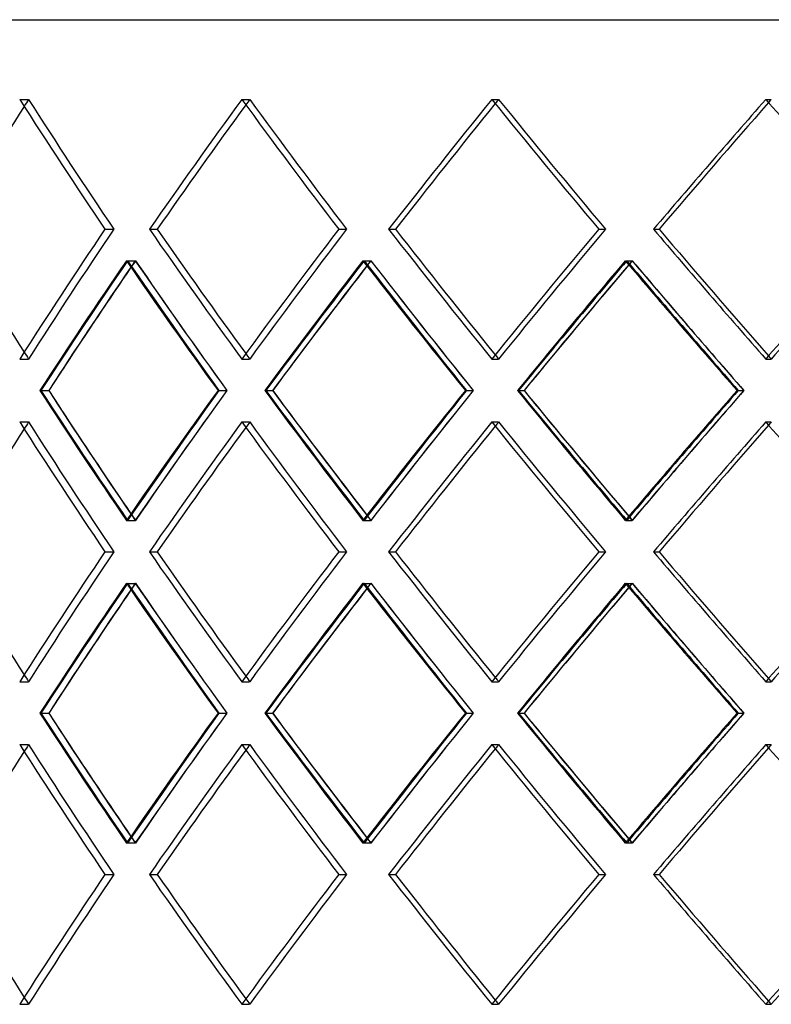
# Model space of a CAD drawing. Header units: millimetres. Extents: x -790 to 790, y -470 to 723.
# Tile 4 of 10: x -433 to -270, y -36 to 178. Entities that reach past the tile are written whole.
import ezdxf

# ---------------------------------------------------------------- set-up
doc = ezdxf.new("R2010")
doc.units = ezdxf.units.MM
doc.layers.add('HIDDEN', color=7, linetype='Continuous')
doc.layers.add('THICK', color=7, linetype='Continuous')

msp = doc.modelspace()

# ---------------------------------------------------------------- linework, layer by layer
at = {"layer": 'HIDDEN'}
for p, q in [((-560, 178), (560, 178)), ((-433.41, 160.64), (-431.49, 160.64)), ((-433.41, 160.64), (-431.49, 160.64)), ((-385.06, 160.64), (-383.35, 160.64)), ((-385.06, 160.64), (-383.35, 160.64)), ((-330.63, 160.64), (-329.16, 160.64)), ((-330.63, 160.64), (-329.16, 160.64)), ((-270.99, 160.64), (-269.78, 160.64)), ((-270.99, 160.64), (-269.78, 160.64)), ((-414.84, 132.37), (-412.91, 132.37)), ((-414.84, 132.37), (-412.91, 132.37)), ((-405.18, 132.37), (-403.47, 132.37)), ((-363.96, 132.37), (-362.24, 132.37)), ((-363.96, 132.37), (-362.24, 132.37)), ((-353.09, 132.37), (-351.62, 132.37)), ((-307.33, 132.37), (-305.86, 132.37)), ((-307.33, 132.37), (-305.86, 132.37)), ((-295.42, 132.37), (-294.22, 132.37)), ((-410.17, 125.51), (-408.24, 125.51)), ((-409.92, 125.51), (-408.2, 125.51)), ((-358.69, 125.51), (-356.98, 125.51)), ((-358.41, 125.51), (-356.93, 125.51)), ((-301.56, 125.51), (-300.09, 125.51)), ((-301.24, 125.51), (-300.04, 125.51)), ((-433.41, 104.09), (-431.49, 104.09)), ((-433.41, 104.09), (-431.49, 104.09)), ((-385.06, 104.09), (-383.35, 104.09)), ((-385.06, 104.09), (-383.35, 104.09)), ((-330.63, 104.09), (-329.16, 104.09)), ((-330.63, 104.09), (-329.16, 104.09)), ((-270.99, 104.09), (-269.78, 104.09)), ((-270.99, 104.09), (-269.78, 104.09)), ((-428.83, 97.23), (-427.11, 97.23)), ((-390.23, 97.23), (-388.29, 97.23)), ((-390.03, 97.23), (-388.31, 97.23)), ((-379.82, 97.23), (-378.34, 97.23)), ((-336.38, 97.23), (-334.66, 97.23)), ((-336.15, 97.23), (-334.68, 97.23)), ((-324.83, 97.23), (-323.61, 97.23)), ((-277.22, 97.23), (-275.74, 97.23)), ((-276.97, 97.23), (-275.77, 97.23)), ((-433.41, 90.38), (-431.49, 90.38)), ((-433.41, 90.38), (-431.49, 90.38)), ((-385.06, 90.38), (-383.35, 90.38)), ((-385.06, 90.38), (-383.35, 90.38)), ((-330.63, 90.38), (-329.16, 90.38)), ((-330.63, 90.38), (-329.16, 90.38)), ((-270.99, 90.38), (-269.78, 90.38)), ((-270.99, 90.38), (-269.78, 90.38)), ((-410.17, 68.96), (-408.24, 68.96)), ((-409.92, 68.96), (-408.2, 68.96)), ((-358.69, 68.96), (-356.98, 68.96)), ((-358.41, 68.96), (-356.93, 68.96)), ((-301.56, 68.96), (-300.09, 68.96)), ((-301.24, 68.96), (-300.04, 68.96)), ((-414.84, 62.1), (-412.91, 62.1)), ((-414.84, 62.1), (-412.91, 62.1)), ((-405.18, 62.1), (-403.47, 62.1)), ((-363.96, 62.1), (-362.24, 62.1)), ((-363.96, 62.1), (-362.24, 62.1)), ((-353.09, 62.1), (-351.62, 62.1)), ((-307.33, 62.1), (-305.86, 62.1)), ((-307.33, 62.1), (-305.86, 62.1)), ((-295.42, 62.1), (-294.22, 62.1)), ((-410.17, 55.24), (-408.24, 55.24)), ((-409.92, 55.24), (-408.2, 55.24)), ((-358.69, 55.24), (-356.98, 55.24)), ((-358.41, 55.24), (-356.93, 55.24)), ((-301.56, 55.24), (-300.09, 55.24)), ((-301.24, 55.24), (-300.04, 55.24)), ((-433.41, 33.82), (-431.49, 33.82)), ((-433.41, 33.82), (-431.49, 33.82)), ((-385.06, 33.82), (-383.35, 33.82)), ((-385.06, 33.82), (-383.35, 33.82)), ((-330.63, 33.82), (-329.16, 33.82)), ((-330.63, 33.82), (-329.16, 33.82)), ((-270.99, 33.82), (-269.78, 33.82)), ((-270.99, 33.82), (-269.78, 33.82)), ((-428.83, 26.97), (-427.11, 26.97)), ((-390.23, 26.97), (-388.29, 26.97)), ((-390.03, 26.97), (-388.31, 26.97)), ((-379.82, 26.97), (-378.34, 26.97)), ((-336.38, 26.97), (-334.66, 26.97)), ((-336.15, 26.97), (-334.68, 26.97)), ((-324.83, 26.97), (-323.61, 26.97)), ((-277.22, 26.97), (-275.74, 26.97)), ((-276.97, 26.97), (-275.77, 26.97)), ((-433.41, 20.11), (-431.49, 20.11)), ((-433.41, 20.11), (-431.49, 20.11)), ((-385.06, 20.11), (-383.35, 20.11)), ((-385.06, 20.11), (-383.35, 20.11)), ((-330.63, 20.11), (-329.16, 20.11)), ((-330.63, 20.11), (-329.16, 20.11)), ((-270.99, 20.11), (-269.78, 20.11)), ((-270.99, 20.11), (-269.78, 20.11)), ((-410.17, -1.31), (-408.24, -1.31)), ((-409.92, -1.31), (-408.2, -1.31)), ((-358.69, -1.31), (-356.98, -1.31)), ((-358.41, -1.31), (-356.93, -1.31)), ((-301.56, -1.31), (-300.09, -1.31)), ((-301.24, -1.31), (-300.04, -1.31)), ((-414.84, -8.17), (-412.91, -8.17)), ((-414.84, -8.17), (-412.91, -8.17)), ((-405.18, -8.17), (-403.47, -8.17)), ((-363.96, -8.17), (-362.24, -8.17)), ((-363.96, -8.17), (-362.24, -8.17)), ((-353.09, -8.17), (-351.62, -8.17)), ((-307.33, -8.17), (-305.86, -8.17)), ((-307.33, -8.17), (-305.86, -8.17)), ((-295.42, -8.17), (-294.22, -8.17)), ((-433.41, -36.44), (-431.49, -36.44)), ((-433.41, -36.44), (-431.49, -36.44)), ((-385.06, -36.44), (-383.35, -36.44)), ((-385.06, -36.44), (-383.35, -36.44)), ((-330.63, -36.44), (-329.16, -36.44)), ((-330.63, -36.44), (-329.16, -36.44)), ((-270.99, -36.44), (-269.78, -36.44)), ((-270.99, -36.44), (-269.78, -36.44))]:
    msp.add_line(p, q, dxfattribs=at)
for centre, major_axis, ratio, start_param, end_param in [((0, 160.64), (506.7, 506.7), 0.470564, 2.010619, 2.013318), ((0, 160.64), (506.7, -506.7), 0.470564, -2.010619, -1.960101), ((0, 160.64), (506.7, -506.7), 0.470564, -2.010619, -1.960101), ((0, 160.64), (523, 523), 0.395928, 1.947787, 1.998081), ((0, 160.64), (520.67, 520.67), 0.395928, 1.947787, 1.949884), ((0, 160.64), (520.67, -520.67), 0.395928, -1.947787, -1.89727), ((0, 160.64), (520.67, -520.67), 0.395928, -1.947787, -1.89727), ((0, 160.64), (534.97, 534.97), 0.32492, 1.884956, 1.935249), ((0, 160.64), (532.59, 532.59), 0.32492, 1.884956, 1.886577), ((0, 160.64), (532.59, -532.59), 0.32492, -1.884956, -1.834438), ((0, 160.64), (532.59, -532.59), 0.32492, -1.884956, -1.834438), ((0, 160.64), (544.83, 544.83), 0.256756, 1.822124, 1.872417), ((0, 160.64), (542.41, 542.41), 0.256756, 1.822124, 1.823351), ((0, 104.09), (506.7, 506.7), 0.470564, 1.960101, 2.010619), ((0, 104.09), (506.7, 506.7), 0.470564, 1.960101, 2.010619), ((0, 104.09), (523, -523), 0.395928, -1.998081, -1.947787), ((0, 104.09), (520.67, 520.67), 0.395928, 1.89727, 1.947787), ((0, 104.09), (520.67, 520.67), 0.395928, 1.89727, 1.947787), ((0, 104.09), (534.97, -534.97), 0.32492, -1.935249, -1.884956), ((0, 104.09), (532.59, 532.59), 0.32492, 1.834438, 1.884956), ((0, 104.09), (532.59, 532.59), 0.32492, 1.834438, 1.884956), ((0, 104.09), (544.83, -544.83), 0.256756, -1.872417, -1.822124), ((0, 104.09), (542.41, 542.41), 0.256756, 1.771606, 1.822124), ((0, 104.09), (542.41, 542.41), 0.256756, 1.771606, 1.822124), ((0, 160.64), (523, 523), 0.395928, 2.010287, 2.060759), ((0, 90.38), (523, -523), 0.395928, -2.010287, -1.959975), ((0, 90.38), (506.7, 506.7), 0.470564, 1.94784, 1.950358), ((0, 160.64), (520.67, 520.67), 0.395928, 2.010567, 2.013137), ((0, 160.64), (506.7, -506.7), 0.470564, -1.94784, -1.897141), ((0, 90.38), (520.67, -520.67), 0.395928, -2.010567, -1.960029), ((0, 160.64), (534.97, 534.97), 0.32492, 1.947456, 1.997927), ((0, 90.38), (534.97, -534.97), 0.32492, -1.947456, -1.897143), ((0, 90.38), (520.67, 520.67), 0.395928, 1.885008, 1.886995), ((0, 160.64), (532.59, 532.59), 0.32492, 1.947735, 1.949775), ((0, 160.64), (520.67, -520.67), 0.395928, -1.885008, -1.83431), ((0, 90.38), (532.59, -532.59), 0.32492, -1.947735, -1.897198), ((0, 160.64), (544.83, 544.83), 0.256756, 1.884624, 1.935095), ((0, 90.38), (544.83, -544.83), 0.256756, -1.884624, -1.834311), ((0, 90.38), (532.59, 532.59), 0.32492, 1.822176, 1.823733), ((0, 160.64), (542.41, 542.41), 0.256756, 1.884903, 1.886513), ((0, 160.64), (532.59, -532.59), 0.32492, -1.822176, -1.771478), ((0, 90.38), (542.41, -542.41), 0.256756, -1.884903, -1.834366), ((0, 104.09), (506.7, -506.7), 0.470564, -2.013318, -2.010619), ((0, 104.09), (520.67, -520.67), 0.395928, -1.949884, -1.947787), ((0, 104.09), (532.59, -532.59), 0.32492, -1.886577, -1.884956), ((0, 104.09), (542.41, -542.41), 0.256756, -1.823351, -1.822124), ((0, 160.64), (520.67, 520.67), 0.395928, 2.051485, 2.061265), ((0, 160.64), (532.59, 532.59), 0.32492, 1.988654, 1.998434), ((0, 160.64), (542.41, 542.41), 0.256756, 1.925822, 1.935602), ((0, 33.82), (523, -523), 0.395928, -2.060759, -2.010287), ((0, 33.82), (520.67, -520.67), 0.395928, -2.061265, -2.051485), ((0, 104.09), (523, 523), 0.395928, 1.959975, 2.010287), ((0, 33.82), (506.7, 506.7), 0.470564, 1.897141, 1.94784), ((0, 104.09), (520.67, 520.67), 0.395928, 1.960029, 2.010567), ((0, 33.82), (534.97, -534.97), 0.32492, -1.997927, -1.947456), ((0, 33.82), (532.59, -532.59), 0.32492, -1.998434, -1.988654), ((0, 104.09), (534.97, 534.97), 0.32492, 1.897143, 1.947456), ((0, 33.82), (520.67, 520.67), 0.395928, 1.83431, 1.885008), ((0, 104.09), (532.59, 532.59), 0.32492, 1.897198, 1.947735), ((0, 33.82), (544.83, -544.83), 0.256756, -1.935095, -1.884624), ((0, 33.82), (542.41, -542.41), 0.256756, -1.935602, -1.925822), ((0, 104.09), (544.83, 544.83), 0.256756, 1.834311, 1.884624), ((0, 33.82), (532.59, 532.59), 0.32492, 1.771478, 1.822176), ((0, 104.09), (542.41, 542.41), 0.256756, 1.834366, 1.884903), ((0, 90.38), (506.7, 506.7), 0.470564, 2.010619, 2.013318), ((0, 90.38), (506.7, -506.7), 0.470564, -2.010619, -1.960101), ((0, 90.38), (506.7, -506.7), 0.470564, -2.010619, -1.960101), ((0, 90.38), (523, 523), 0.395928, 1.947787, 1.998081), ((0, 90.38), (520.67, 520.67), 0.395928, 1.947787, 1.949884), ((0, 90.38), (520.67, -520.67), 0.395928, -1.947787, -1.89727), ((0, 90.38), (520.67, -520.67), 0.395928, -1.947787, -1.89727), ((0, 90.38), (534.97, 534.97), 0.32492, 1.884956, 1.935249), ((0, 90.38), (532.59, 532.59), 0.32492, 1.884956, 1.886577), ((0, 90.38), (532.59, -532.59), 0.32492, -1.884956, -1.834438), ((0, 90.38), (532.59, -532.59), 0.32492, -1.884956, -1.834438), ((0, 90.38), (544.83, 544.83), 0.256756, 1.822124, 1.872417), ((0, 90.38), (542.41, 542.41), 0.256756, 1.822124, 1.823351), ((0, 104.09), (506.7, -506.7), 0.470564, -1.950358, -1.94784), ((0, 33.82), (520.67, -520.67), 0.395928, -2.013137, -2.010567), ((0, 104.09), (520.67, -520.67), 0.395928, -1.886995, -1.885008), ((0, 33.82), (532.59, -532.59), 0.32492, -1.949775, -1.947735), ((0, 104.09), (532.59, -532.59), 0.32492, -1.823733, -1.822176), ((0, 33.82), (542.41, -542.41), 0.256756, -1.886513, -1.884903), ((0, 33.82), (506.7, 506.7), 0.470564, 1.960101, 2.010619), ((0, 33.82), (506.7, 506.7), 0.470564, 1.960101, 2.010619), ((0, 33.82), (523, -523), 0.395928, -1.998081, -1.947787), ((0, 33.82), (520.67, 520.67), 0.395928, 1.89727, 1.947787), ((0, 33.82), (520.67, 520.67), 0.395928, 1.89727, 1.947787), ((0, 33.82), (534.97, -534.97), 0.32492, -1.935249, -1.884956), ((0, 33.82), (532.59, 532.59), 0.32492, 1.834438, 1.884956), ((0, 33.82), (532.59, 532.59), 0.32492, 1.834438, 1.884956), ((0, 33.82), (544.83, -544.83), 0.256756, -1.872417, -1.822124), ((0, 33.82), (542.41, 542.41), 0.256756, 1.771606, 1.822124), ((0, 33.82), (542.41, 542.41), 0.256756, 1.771606, 1.822124), ((0, 90.38), (523, 523), 0.395928, 2.010287, 2.060759), ((0, 20.11), (523, -523), 0.395928, -2.010287, -1.959975), ((0, 20.11), (506.7, 506.7), 0.470564, 1.94784, 1.950358), ((0, 90.38), (520.67, 520.67), 0.395928, 2.010567, 2.013137), ((0, 90.38), (506.7, -506.7), 0.470564, -1.94784, -1.897141), ((0, 20.11), (520.67, -520.67), 0.395928, -2.010567, -1.960029), ((0, 90.38), (534.97, 534.97), 0.32492, 1.947456, 1.997927), ((0, 20.11), (534.97, -534.97), 0.32492, -1.947456, -1.897143), ((0, 20.11), (520.67, 520.67), 0.395928, 1.885008, 1.886995), ((0, 90.38), (532.59, 532.59), 0.32492, 1.947735, 1.949775), ((0, 90.38), (520.67, -520.67), 0.395928, -1.885008, -1.83431), ((0, 20.11), (532.59, -532.59), 0.32492, -1.947735, -1.897198), ((0, 90.38), (544.83, 544.83), 0.256756, 1.884624, 1.935095), ((0, 20.11), (544.83, -544.83), 0.256756, -1.884624, -1.834311), ((0, 20.11), (532.59, 532.59), 0.32492, 1.822176, 1.823733), ((0, 90.38), (542.41, 542.41), 0.256756, 1.884903, 1.886513), ((0, 90.38), (532.59, -532.59), 0.32492, -1.822176, -1.771478), ((0, 20.11), (542.41, -542.41), 0.256756, -1.884903, -1.834366), ((0, 33.82), (506.7, -506.7), 0.470564, -2.013318, -2.010619), ((0, 33.82), (520.67, -520.67), 0.395928, -1.949884, -1.947787), ((0, 33.82), (532.59, -532.59), 0.32492, -1.886577, -1.884956), ((0, 33.82), (542.41, -542.41), 0.256756, -1.823351, -1.822124), ((0, 90.38), (520.67, 520.67), 0.395928, 2.051485, 2.061265), ((0, 90.38), (532.59, 532.59), 0.32492, 1.988654, 1.998434), ((0, 90.38), (542.41, 542.41), 0.256756, 1.925822, 1.935602), ((0, -36.44), (523, -523), 0.395928, -2.060759, -2.010287), ((0, -36.44), (520.67, -520.67), 0.395928, -2.061265, -2.051485), ((0, 33.82), (523, 523), 0.395928, 1.959975, 2.010287), ((0, -36.44), (506.7, 506.7), 0.470564, 1.897141, 1.94784), ((0, 33.82), (520.67, 520.67), 0.395928, 1.960029, 2.010567), ((0, -36.44), (534.97, -534.97), 0.32492, -1.997927, -1.947456), ((0, -36.44), (532.59, -532.59), 0.32492, -1.998434, -1.988654), ((0, 33.82), (534.97, 534.97), 0.32492, 1.897143, 1.947456), ((0, -36.44), (520.67, 520.67), 0.395928, 1.83431, 1.885008), ((0, 33.82), (532.59, 532.59), 0.32492, 1.897198, 1.947735), ((0, -36.44), (544.83, -544.83), 0.256756, -1.935095, -1.884624), ((0, -36.44), (542.41, -542.41), 0.256756, -1.935602, -1.925822), ((0, 33.82), (544.83, 544.83), 0.256756, 1.834311, 1.884624), ((0, -36.44), (532.59, 532.59), 0.32492, 1.771478, 1.822176), ((0, 33.82), (542.41, 542.41), 0.256756, 1.834366, 1.884903), ((0, 20.11), (506.7, 506.7), 0.470564, 2.010619, 2.013318), ((0, 20.11), (506.7, -506.7), 0.470564, -2.010619, -1.960101), ((0, 20.11), (506.7, -506.7), 0.470564, -2.010619, -1.960101), ((0, 20.11), (523, 523), 0.395928, 1.947787, 1.998081), ((0, 20.11), (520.67, 520.67), 0.395928, 1.947787, 1.949884), ((0, 20.11), (520.67, -520.67), 0.395928, -1.947787, -1.89727), ((0, 20.11), (520.67, -520.67), 0.395928, -1.947787, -1.89727), ((0, 20.11), (534.97, 534.97), 0.32492, 1.884956, 1.935249), ((0, 20.11), (532.59, 532.59), 0.32492, 1.884956, 1.886577), ((0, 20.11), (532.59, -532.59), 0.32492, -1.884956, -1.834438), ((0, 20.11), (532.59, -532.59), 0.32492, -1.884956, -1.834438), ((0, 20.11), (544.83, 544.83), 0.256756, 1.822124, 1.872417), ((0, 20.11), (542.41, 542.41), 0.256756, 1.822124, 1.823351), ((0, 33.82), (506.7, -506.7), 0.470564, -1.950358, -1.94784), ((0, -36.44), (520.67, -520.67), 0.395928, -2.013137, -2.010567), ((0, 33.82), (520.67, -520.67), 0.395928, -1.886995, -1.885008), ((0, -36.44), (532.59, -532.59), 0.32492, -1.949775, -1.947735), ((0, 33.82), (532.59, -532.59), 0.32492, -1.823733, -1.822176), ((0, -36.44), (542.41, -542.41), 0.256756, -1.886513, -1.884903), ((0, -36.44), (506.7, 506.7), 0.470564, 1.960101, 2.010619), ((0, -36.44), (506.7, 506.7), 0.470564, 1.960101, 2.010619), ((0, -36.44), (523, -523), 0.395928, -1.998081, -1.947787), ((0, -36.44), (520.67, 520.67), 0.395928, 1.89727, 1.947787), ((0, -36.44), (520.67, 520.67), 0.395928, 1.89727, 1.947787), ((0, -36.44), (534.97, -534.97), 0.32492, -1.935249, -1.884956), ((0, -36.44), (532.59, 532.59), 0.32492, 1.834438, 1.884956), ((0, -36.44), (532.59, 532.59), 0.32492, 1.834438, 1.884956), ((0, -36.44), (544.83, -544.83), 0.256756, -1.872417, -1.822124), ((0, -36.44), (542.41, 542.41), 0.256756, 1.771606, 1.822124), ((0, -36.44), (542.41, 542.41), 0.256756, 1.771606, 1.822124), ((0, -36.44), (506.7, -506.7), 0.470564, -2.013318, -2.010619), ((0, -36.44), (520.67, -520.67), 0.395928, -1.949884, -1.947787), ((0, -36.44), (532.59, -532.59), 0.32492, -1.886577, -1.884956), ((0, -36.44), (542.41, -542.41), 0.256756, -1.823351, -1.822124)]:
    msp.add_ellipse(centre, major_axis=major_axis, ratio=ratio, start_param=start_param, end_param=end_param, dxfattribs=at)
at = {"layer": 'THICK'}
for p, q in [((-790, 178), (790, 178)), ((-405.18, 132.37), (-403.47, 132.37)), ((-353.09, 132.37), (-351.62, 132.37)), ((-295.42, 132.37), (-294.22, 132.37)), ((-429.01, 97.23), (-427.09, 97.23)), ((-380.03, 97.23), (-378.32, 97.23)), ((-325.06, 97.23), (-323.59, 97.23)), ((-405.18, 62.1), (-403.47, 62.1)), ((-353.09, 62.1), (-351.62, 62.1)), ((-295.42, 62.1), (-294.22, 62.1)), ((-429.01, 26.97), (-427.09, 26.97)), ((-380.03, 26.97), (-378.32, 26.97)), ((-325.06, 26.97), (-323.59, 26.97)), ((-405.18, -8.17), (-403.47, -8.17)), ((-353.09, -8.17), (-351.62, -8.17)), ((-295.42, -8.17), (-294.22, -8.17))]:
    msp.add_line(p, q, dxfattribs=at)
for centre, major_axis, ratio, start_param, end_param in [((0, 160.64), (506.7, 506.7), 0.470564, 2.013318, 2.061137), ((0, 160.64), (508.97, -508.97), 0.470564, -2.010619, -1.960326), ((0, 160.64), (523, 523), 0.395928, 1.947787, 1.998081), ((0, 160.64), (520.67, 520.67), 0.395928, 1.949884, 1.998305), ((0, 160.64), (523, -523), 0.395928, -1.947787, -1.897494), ((0, 160.64), (534.97, 534.97), 0.32492, 1.884956, 1.935249), ((0, 160.64), (532.59, 532.59), 0.32492, 1.886577, 1.935474), ((0, 160.64), (534.97, -534.97), 0.32492, -1.884956, -1.834662), ((0, 160.64), (544.83, 544.83), 0.256756, 1.822124, 1.872417), ((0, 160.64), (542.41, 542.41), 0.256756, 1.823351, 1.872642), ((0, 160.64), (544.83, -544.83), 0.256756, -1.822124, -1.771831), ((0, 104.09), (506.7, -506.7), 0.470564, -2.061137, -2.013318), ((0, 104.09), (508.97, 508.97), 0.470564, 1.960326, 2.010619), ((0, 104.09), (523, -523), 0.395928, -1.998081, -1.947787), ((0, 104.09), (520.67, -520.67), 0.395928, -1.998305, -1.949884), ((0, 104.09), (523, 523), 0.395928, 1.897494, 1.947787), ((0, 104.09), (534.97, -534.97), 0.32492, -1.935249, -1.884956), ((0, 104.09), (532.59, -532.59), 0.32492, -1.935474, -1.886577), ((0, 104.09), (534.97, 534.97), 0.32492, 1.834662, 1.884956), ((0, 104.09), (544.83, -544.83), 0.256756, -1.872417, -1.822124), ((0, 104.09), (542.41, -542.41), 0.256756, -1.872642, -1.823351), ((0, 104.09), (544.83, 544.83), 0.256756, 1.771831, 1.822124), ((0, 90.38), (508.97, 508.97), 0.470564, 1.948119, 1.998432), ((0, 160.64), (508.97, -508.97), 0.470564, -1.948119, -1.897648), ((0, 90.38), (523, 523), 0.395928, 1.885288, 1.9356), ((0, 90.38), (520.67, 520.67), 0.395928, 1.886995, 1.935545), ((0, 160.64), (523, -523), 0.395928, -1.885288, -1.834816), ((0, 90.38), (534.97, 534.97), 0.32492, 1.822456, 1.872768), ((0, 90.38), (532.59, 532.59), 0.32492, 1.823733, 1.872714), ((0, 160.64), (542.41, 542.41), 0.256756, 1.886513, 1.925822), ((0, 160.64), (534.97, -534.97), 0.32492, -1.822456, -1.771984), ((0, 90.38), (506.7, 506.7), 0.470564, 1.950358, 1.998377), ((0, 160.64), (520.67, 520.67), 0.395928, 2.013137, 2.051485), ((0, 160.64), (532.59, 532.59), 0.32492, 1.949775, 1.988654), ((0, 104.09), (508.97, -508.97), 0.470564, -1.998432, -1.948119), ((0, 104.09), (506.7, -506.7), 0.470564, -1.998377, -1.950358), ((0, 33.82), (508.97, 508.97), 0.470564, 1.897648, 1.948119), ((0, 104.09), (523, -523), 0.395928, -1.9356, -1.885288), ((0, 104.09), (520.67, -520.67), 0.395928, -1.935545, -1.886995), ((0, 33.82), (523, 523), 0.395928, 1.834816, 1.885288), ((0, 104.09), (534.97, -534.97), 0.32492, -1.872768, -1.822456), ((0, 104.09), (532.59, -532.59), 0.32492, -1.872714, -1.823733), ((0, 33.82), (534.97, 534.97), 0.32492, 1.771984, 1.822456), ((0, 90.38), (508.97, -508.97), 0.470564, -2.010619, -1.960326), ((0, 33.82), (520.67, -520.67), 0.395928, -2.051485, -2.013137), ((0, 90.38), (523, 523), 0.395928, 1.947787, 1.998081), ((0, 90.38), (523, -523), 0.395928, -1.947787, -1.897494), ((0, 33.82), (532.59, -532.59), 0.32492, -1.988654, -1.949775), ((0, 90.38), (534.97, 534.97), 0.32492, 1.884956, 1.935249), ((0, 90.38), (534.97, -534.97), 0.32492, -1.884956, -1.834662), ((0, 33.82), (542.41, -542.41), 0.256756, -1.925822, -1.886513), ((0, 90.38), (544.83, 544.83), 0.256756, 1.822124, 1.872417), ((0, 90.38), (544.83, -544.83), 0.256756, -1.822124, -1.771831), ((0, 90.38), (506.7, 506.7), 0.470564, 2.013318, 2.061137), ((0, 90.38), (520.67, 520.67), 0.395928, 1.949884, 1.998305), ((0, 90.38), (532.59, 532.59), 0.32492, 1.886577, 1.935474), ((0, 90.38), (542.41, 542.41), 0.256756, 1.823351, 1.872642), ((0, 33.82), (506.7, -506.7), 0.470564, -2.061137, -2.013318), ((0, 33.82), (508.97, 508.97), 0.470564, 1.960326, 2.010619), ((0, 33.82), (523, -523), 0.395928, -1.998081, -1.947787), ((0, 33.82), (520.67, -520.67), 0.395928, -1.998305, -1.949884), ((0, 33.82), (523, 523), 0.395928, 1.897494, 1.947787), ((0, 33.82), (534.97, -534.97), 0.32492, -1.935249, -1.884956), ((0, 33.82), (532.59, -532.59), 0.32492, -1.935474, -1.886577), ((0, 33.82), (534.97, 534.97), 0.32492, 1.834662, 1.884956), ((0, 33.82), (544.83, -544.83), 0.256756, -1.872417, -1.822124), ((0, 33.82), (542.41, -542.41), 0.256756, -1.872642, -1.823351), ((0, 33.82), (544.83, 544.83), 0.256756, 1.771831, 1.822124), ((0, 20.11), (508.97, 508.97), 0.470564, 1.948119, 1.998432), ((0, 20.11), (506.7, 506.7), 0.470564, 1.950358, 1.998377), ((0, 90.38), (520.67, 520.67), 0.395928, 2.013137, 2.051485), ((0, 90.38), (508.97, -508.97), 0.470564, -1.948119, -1.897648), ((0, 20.11), (523, 523), 0.395928, 1.885288, 1.9356), ((0, 20.11), (520.67, 520.67), 0.395928, 1.886995, 1.935545), ((0, 90.38), (532.59, 532.59), 0.32492, 1.949775, 1.988654), ((0, 90.38), (523, -523), 0.395928, -1.885288, -1.834816), ((0, 20.11), (534.97, 534.97), 0.32492, 1.822456, 1.872768), ((0, 20.11), (532.59, 532.59), 0.32492, 1.823733, 1.872714), ((0, 90.38), (542.41, 542.41), 0.256756, 1.886513, 1.925822), ((0, 90.38), (534.97, -534.97), 0.32492, -1.822456, -1.771984), ((0, 33.82), (508.97, -508.97), 0.470564, -1.998432, -1.948119), ((0, 33.82), (506.7, -506.7), 0.470564, -1.998377, -1.950358), ((0, -36.44), (508.97, 508.97), 0.470564, 1.897648, 1.948119), ((0, 33.82), (523, -523), 0.395928, -1.9356, -1.885288), ((0, 33.82), (520.67, -520.67), 0.395928, -1.935545, -1.886995), ((0, -36.44), (523, 523), 0.395928, 1.834816, 1.885288), ((0, 33.82), (534.97, -534.97), 0.32492, -1.872768, -1.822456), ((0, 33.82), (532.59, -532.59), 0.32492, -1.872714, -1.823733), ((0, -36.44), (534.97, 534.97), 0.32492, 1.771984, 1.822456), ((0, -36.44), (520.67, -520.67), 0.395928, -2.051485, -2.013137), ((0, -36.44), (532.59, -532.59), 0.32492, -1.988654, -1.949775), ((0, -36.44), (542.41, -542.41), 0.256756, -1.925822, -1.886513), ((0, 20.11), (508.97, -508.97), 0.470564, -2.010619, -1.960326), ((0, 20.11), (523, 523), 0.395928, 1.947787, 1.998081), ((0, 20.11), (523, -523), 0.395928, -1.947787, -1.897494), ((0, 20.11), (534.97, 534.97), 0.32492, 1.884956, 1.935249), ((0, 20.11), (534.97, -534.97), 0.32492, -1.884956, -1.834662), ((0, 20.11), (544.83, 544.83), 0.256756, 1.822124, 1.872417), ((0, 20.11), (542.41, 542.41), 0.256756, 1.823351, 1.872642), ((0, 20.11), (544.83, -544.83), 0.256756, -1.822124, -1.771831), ((0, 20.11), (506.7, 506.7), 0.470564, 2.013318, 2.061137), ((0, 20.11), (520.67, 520.67), 0.395928, 1.949884, 1.998305), ((0, 20.11), (532.59, 532.59), 0.32492, 1.886577, 1.935474), ((0, -36.44), (506.7, -506.7), 0.470564, -2.061137, -2.013318), ((0, -36.44), (508.97, 508.97), 0.470564, 1.960326, 2.010619), ((0, -36.44), (523, -523), 0.395928, -1.998081, -1.947787), ((0, -36.44), (520.67, -520.67), 0.395928, -1.998305, -1.949884), ((0, -36.44), (523, 523), 0.395928, 1.897494, 1.947787), ((0, -36.44), (534.97, -534.97), 0.32492, -1.935249, -1.884956), ((0, -36.44), (532.59, -532.59), 0.32492, -1.935474, -1.886577), ((0, -36.44), (534.97, 534.97), 0.32492, 1.834662, 1.884956), ((0, -36.44), (544.83, -544.83), 0.256756, -1.872417, -1.822124), ((0, -36.44), (542.41, -542.41), 0.256756, -1.872642, -1.823351), ((0, -36.44), (544.83, 544.83), 0.256756, 1.771831, 1.822124)]:
    msp.add_ellipse(centre, major_axis=major_axis, ratio=ratio, start_param=start_param, end_param=end_param, dxfattribs=at)

doc.saveas('drawing.dxf')
